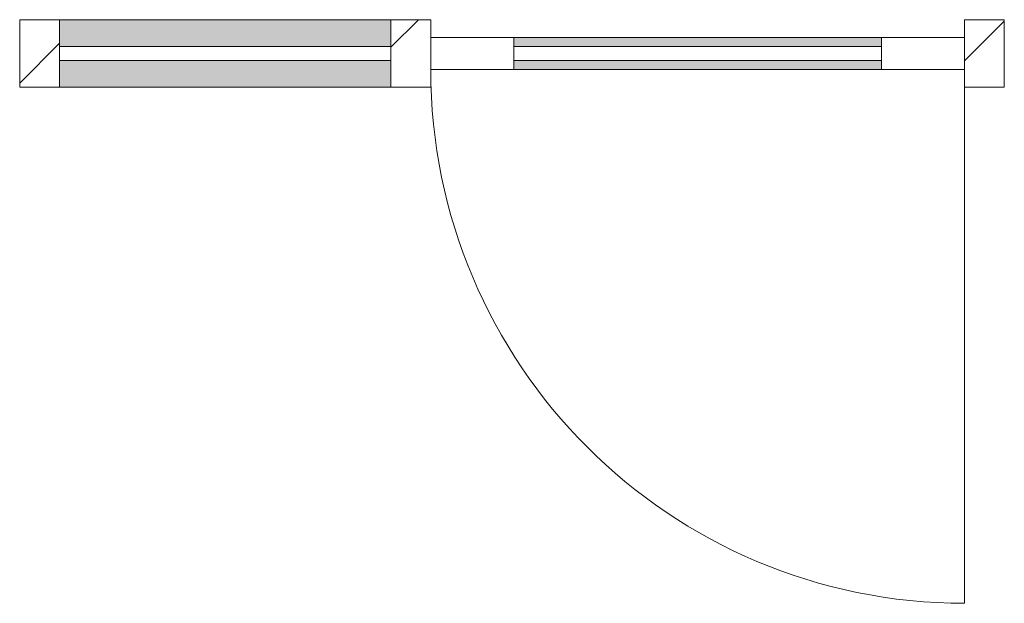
# Model space of a CAD drawing. Header units: millimetres. Extents: x 28714 to 120190, y -32637 to 2486.
# Tile 9 of 12: x 92836 to 94496, y -32137 to -31153. Entities that reach past the tile are written whole.
import ezdxf

# ---------------------------------------------------------------- set-up
doc = ezdxf.new("R2010")
doc.units = ezdxf.units.MM
for name, color, linetype, lineweight in [('A-DOOR', 31, 'Continuous', 13), ('A-DOOR-FRAM', 31, 'Continuous', 13), ('A-GLAZ', 151, 'Continuous', 13), ('A-GLAZ-CWMG', 51, 'Continuous', 13)]:
    doc.layers.add(name, color=color, linetype=linetype, lineweight=lineweight)
pattern_1 = [(45, (-52.42, -33214.6), (-70.7107, 70.7107), [])]

# ---------------------------------------------------------------- blocks, each defined once
blk = doc.blocks.new('NLRS_31_DO_CWB_deur 1_gen_ASN - 1std-4149980-Plan Detail')
at = {"layer": 'A-DOOR-FRAM'}
for points in [[(2399.384318, -31198), (2399.384318, -31183), (1779.384318, -31183), (1779.384318, -31198)], [(2399.384318, -31237), (2399.384318, -31222), (1779.384318, -31222), (1779.384318, -31237)]]:
    blk.add_hatch(color=256, dxfattribs=at).paths.add_polyline_path(points)
at = {"layer": 'A-DOOR'}
for p, q in [((1779.384318, -31183), (1639.384318, -31183)), ((1639.384318, -31183), (1639.384318, -31237)), ((1779.384318, -31237), (1779.384318, -31183)), ((2539.384318, -31183), (2399.384318, -31183)), ((2399.384318, -31183), (2399.384318, -31237)), ((2539.384318, -31237), (2539.384318, -31183)), ((1639.384318, -31237), (1779.384318, -31237)), ((2399.384318, -31237), (2539.384318, -31237))]:
    blk.add_line(p, q, dxfattribs=at)
at = {"layer": 'A-DOOR-FRAM'}
for p, q in [((1779.384318, -31183), (2399.384318, -31183)), ((2399.384318, -31237), (1779.384318, -31237))]:
    blk.add_line(p, q, dxfattribs=at)
blk = doc.blocks.new('Rectangular Mullion - NLRS_3-_CWM_kozijn profiel 067x114_gen_ASN-V7-Plan Detail')
at = {"layer": 'A-GLAZ-CWMG', "lineweight": 9}
h = blk.add_hatch(dxfattribs=at)
h.set_pattern_fill('FP_5', color=256, style=0, pattern_type=2)
h.set_pattern_definition(pattern_1)
h.paths.add_polyline_path([(1013.384318, -31267), (1013.384318, -31153), (946.384318, -31153), (946.384318, -31267)])
at = {"layer": 'A-GLAZ-CWMG', "lineweight": 18}
for p, q in [((1013.384318, -31153), (946.384318, -31153)), ((946.384318, -31153), (946.384318, -31267)), ((1013.384318, -31198), (1013.384318, -31153)), ((1013.384318, -31267), (1013.384318, -31222)), ((946.384318, -31267), (1013.384318, -31267))]:
    blk.add_line(p, q, dxfattribs=at)
blk = doc.blocks.new('Rectangular Mullion - NLRS_3-_CWM_kozijn profiel 067x114_gen_ASN-4150056-Plan Detail')
at = {"layer": 'A-GLAZ-CWMG', "lineweight": 9}
h = blk.add_hatch(dxfattribs=at)
h.set_pattern_fill('FP_5', color=256, style=0, pattern_type=2)
h.set_pattern_definition(pattern_1)
h.paths.add_polyline_path([(2606.384318, -31267), (2606.384318, -31153), (2539.384318, -31153), (2539.384318, -31267)])
at = {"layer": 'A-GLAZ-CWMG', "lineweight": 18}
for p, q in [((2606.384318, -31153), (2539.384318, -31153)), ((2539.384318, -31153), (2539.384318, -31183)), ((2606.384318, -31267), (2606.384318, -31153)), ((2539.384318, -31237), (2539.384318, -31267)), ((2539.384318, -31267), (2606.384318, -31267))]:
    blk.add_line(p, q, dxfattribs=at)
blk = doc.blocks.new('Rectangular Mullion - NLRS_3-_CWM_kozijn profiel 067x114_gen_ASN-4150057-Plan Detail')
at = {"layer": 'A-GLAZ-CWMG'}
h = blk.add_hatch(color=256, dxfattribs=at)
h.paths.add_polyline_path([(1572.384318, -31267), (1572.384318, -31222), (1013.384318, -31222), (1013.384318, -31267)])
h.paths.add_polyline_path([(1572.384318, -31198), (1572.384318, -31153), (1013.384318, -31153), (1013.384318, -31198)])
for p, q in [((1013.384318, -31153), (1572.384318, -31153)), ((1013.384318, -31267), (1572.384318, -31267))]:
    blk.add_line(p, q, dxfattribs=at)
blk = doc.blocks.new('Rectangular Mullion - NLRS_3-_CWM_kozijn profiel 067x114_gen_ASN-V8-Plan Detail')
at = {"layer": 'A-GLAZ-CWMG', "lineweight": 9}
h = blk.add_hatch(dxfattribs=at)
h.set_pattern_fill('FP_5', color=256, style=0, pattern_type=2)
h.set_pattern_definition(pattern_1)
h.paths.add_polyline_path([(1639.384318, -31267), (1639.384318, -31153), (1572.384318, -31153), (1572.384318, -31267)])
at = {"layer": 'A-GLAZ-CWMG', "lineweight": 18}
for p, q in [((1639.384318, -31153), (1572.384318, -31153)), ((1572.384318, -31153), (1572.384318, -31198)), ((1639.384318, -31183), (1639.384318, -31153)), ((1572.384318, -31222), (1572.384318, -31267)), ((1639.384318, -31267), (1639.384318, -31237)), ((1572.384318, -31267), (1639.384318, -31267))]:
    blk.add_line(p, q, dxfattribs=at)
blk = doc.blocks.new('NLRS_31_WIN_CWB_subvak -SH_gen_ASN - glas 2-3927105-Plan Detail')
at = {"layer": 'A-GLAZ'}
for p, q in [((1572.384318, -31198), (1013.384318, -31198)), ((1013.384318, -31198), (1013.384318, -31222)), ((1572.384318, -31222), (1572.384318, -31198)), ((1013.384318, -31222), (1572.384318, -31222))]:
    blk.add_line(p, q, dxfattribs=at)
blk = doc.blocks.new('NLRS_31_WIN_CWB_subvak -SH_gen_ASN - glas 2-4157091-Plan Detail')
at = {"layer": 'A-GLAZ'}
for p, q in [((2399.384318, -31198), (1779.384318, -31198)), ((1779.384318, -31222), (2399.384318, -31222))]:
    blk.add_line(p, q, dxfattribs=at)
blk = doc.blocks.new('BU deur rechts - BU deur rechts-4150055-Plan Detail')
at = {"layer": 'A-GLAZ'}
blk.add_line((2539.384318, -31237), (2539.384318, -32137), dxfattribs=at)
blk.add_arc((2539.384318, -31237), 900, 180, 270, dxfattribs=at)

msp = doc.modelspace()

# ---------------------------------------------------------------- block references
at = {"layer": 'A-DOOR-FRAM'}
msp.add_blockref('NLRS_31_DO_CWB_deur 1_gen_ASN - 1std-4149980-Plan Detail', (91889.9, 0), dxfattribs=at)
at = {"layer": 'A-GLAZ', "lineweight": 18}
for name in ['NLRS_31_WIN_CWB_subvak -SH_gen_ASN - glas 2-3927105-Plan Detail', 'NLRS_31_WIN_CWB_subvak -SH_gen_ASN - glas 2-4157091-Plan Detail']:
    msp.add_blockref(name, (91889.9, 0), dxfattribs=at)
at = {"layer": 'A-GLAZ'}
msp.add_blockref('BU deur rechts - BU deur rechts-4150055-Plan Detail', (91889.9, 0), dxfattribs=at)
at = {"layer": 'A-GLAZ-CWMG'}
for name in ['Rectangular Mullion - NLRS_3-_CWM_kozijn profiel 067x114_gen_ASN-V7-Plan Detail', 'Rectangular Mullion - NLRS_3-_CWM_kozijn profiel 067x114_gen_ASN-4150057-Plan Detail', 'Rectangular Mullion - NLRS_3-_CWM_kozijn profiel 067x114_gen_ASN-V8-Plan Detail', 'Rectangular Mullion - NLRS_3-_CWM_kozijn profiel 067x114_gen_ASN-4150056-Plan Detail']:
    msp.add_blockref(name, (91889.9, 0), dxfattribs=at)

doc.saveas('drawing.dxf')
